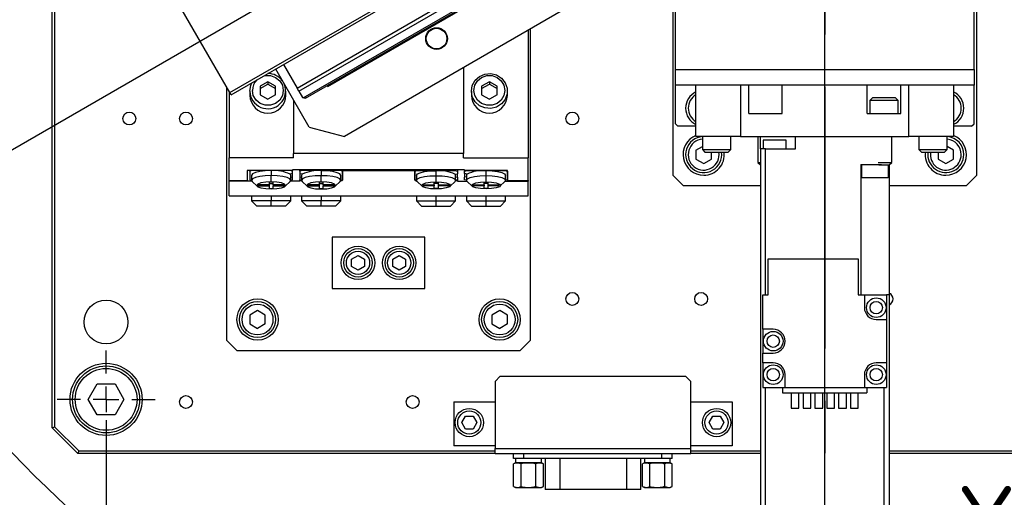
# Model space of a CAD drawing. Header units: millimetres. Extents: x 28 to 428, y 52 to 282.
# Tile 3 of 18: x 81 to 128, y 138 to 161. Entities that reach past the tile are written whole.
import ezdxf

# ---------------------------------------------------------------- set-up
doc = ezdxf.new("R2010")
doc.units = ezdxf.units.MM
doc.header["$PDSIZE"] = -1
doc.linetypes.add('CENTERX2', pattern=[20.32, 12.7, -2.54, 2.54, -2.54])
doc.layers.add('AM_5', color=3, linetype='Continuous', lineweight=25)
doc.layers.add('SLD-0', color=7, linetype='Continuous')
doc.styles.add('SLDTEXTSTYLE1', font='HGPGothicM.ttf', dxfattribs={"bigfont": 'bigfont'})
doc.styles.get("Standard").update_dxf_attribs({"font": 'HGPGothicM.ttf'})
doc.dimstyles.new('ISO-25$0', dxfattribs={"dimtxt": 2.5, "dimasz": 2.5, "dimexe": 1.25, "dimexo": 0.625, "dimtad": 1, "dimlfac": 4, "dimtxsty": 'STANDARD', "dimcen": 2.5, "dimadec": 0, "dimazin": 0, "dimtfac": 1, "dimtmove": 0, "dimatfit": 3, "dimfxl": 1, "dimarcsym": 0})
doc.dimstyles.new('ISO-25$2', dxfattribs={"dimtxt": 2.5, "dimasz": 2.5, "dimexe": 1.25, "dimexo": 0.625, "dimtad": 1, "dimtxsty": 'STANDARD', "dimcen": 2.5, "dimadec": 0, "dimazin": 0, "dimtfac": 1, "dimtmove": 0, "dimatfit": 3, "dimfxl": 1, "dimarcsym": 0})

# ---------------------------------------------------------------- blocks, each defined once
blk = doc.blocks.new('SW_CENTERMARKSYMBOL_15')
at = {"layer": 'SLD-0', "color": 0}
for p, q in [((0, 1.25), (0, 2.375)), ((0, 0), (0, 0.625)), ((-1.25, 0), (-2.375, 0)), ((0, 0), (-0.625, 0)), ((0, 0), (0, -0.625)), ((0, 0), (0.625, 0)), ((1.25, 0), (2.375, 0)), ((0, -1.25), (0, -2.375))]:
    blk.add_line(p, q, dxfattribs=at)
blk = doc.blocks.new('*D79')
at = {"layer": 'AM_5', "color": 0, "lineweight": -2, "transparency": 16777216}
blk.add_line((119.784, 219.528), (119.784, 232.795), dxfattribs=at)
for start, end in [(35.0042, 86.321), (333.679, 26.9702)]:
    blk.add_arc((119.784, 177.278), 54.517, start, end, dxfattribs=at)
at = {"layer": 'AM_5', "color": 0, "transparency": 16777216}
for points in [[(123.263, 231.1), (123.301, 232.266), (119.784, 231.795)], [(169.163, 152.83), (168.135, 153.38), (166.997, 150.019)]]:
    blk.add_solid(points, dxfattribs=at)
at = {"layer": 'Defpoints', "color": 0, "transparency": 16777216}
for p in [(119.784, 218.528), (173.473, 186.745), (119.784, 177.278), (172.74, 146.704), (119.784, 136.028)]:
    blk.add_point(p, dxfattribs=at)
at = {"layer": 'AM_5', "color": 0, "transparency": 16777216, "insert": (166.562, 205.277), "char_height": 3.5, "attachment_point": 5}
blk.add_mtext('120°', dxfattribs=at)
blk = doc.blocks.new('*D80')
at = {"layer": 'AM_5', "color": 0, "lineweight": -2, "transparency": 16777216}
for start, end in [(213.6873, 265.935), (278.2727, 326.3127)]:
    blk.add_arc((119.784, 177.278), 54.395, start, end, dxfattribs=at)
at = {"layer": 'AM_5', "color": 0, "transparency": 16777216}
for points in [[(74.028, 146.8), (75.019, 147.415), (72.677, 150.081)], [(164.549, 147.415), (165.54, 146.8), (166.891, 150.081)]]:
    blk.add_solid(points, dxfattribs=at)
at = {"layer": 'Defpoints', "color": 0, "transparency": 16777216}
for p in [(119.784, 177.278), (119.784, 177.278), (66.828, 146.704), (172.74, 146.704), (101.18, 126.164)]:
    blk.add_point(p, dxfattribs=at)
at = {"layer": 'AM_5', "color": 0, "transparency": 16777216, "insert": (121.769, 122.919), "char_height": 3.5, "attachment_point": 5}
blk.add_mtext('120°', dxfattribs=at)
blk = doc.blocks.new('*D92')
at = {"layer": 'AM_5', "color": 0, "lineweight": -2, "transparency": 16777216}
for p, q in [((84.909, 141.403), (84.909, 111.725)), ((154.659, 141.403), (154.659, 111.725)), ((88.211, 112.725), (151.357, 112.725))]:
    blk.add_line(p, q, dxfattribs=at)
at = {"layer": 'AM_5', "color": 0, "transparency": 16777216}
for points in [[(88.211, 113.276), (88.211, 112.175), (84.909, 112.725)], [(151.357, 113.276), (151.357, 112.175), (154.659, 112.725)]]:
    blk.add_solid(points, dxfattribs=at)
at = {"layer": 'Defpoints', "color": 0, "transparency": 16777216}
for p in [(84.909, 142.403), (154.659, 142.403), (154.659, 112.725)]:
    blk.add_point(p, dxfattribs=at)
at = {"layer": 'AM_5', "color": 0, "transparency": 16777216, "insert": (119.784, 116), "char_height": 3.5, "attachment_point": 5, "style": 'SLDTEXTSTYLE1'}
blk.add_mtext('{\\Fisocp|c178;{\\Famgdt|c0;o}279}', dxfattribs=at)

msp = doc.modelspace()

# ---------------------------------------------------------------- linework, layer by layer
at = {"color": 7, "linetype": 'Continuous'}
for p, q in [((82.28398, 141.02791), (82.28398, 213.52791)), ((82.40898, 213.47614), (82.40898, 141.07969)), ((112.40898, 168.90291), (112.40898, 153.27791)), ((127.15898, 153.27791), (127.15898, 168.90291)), ((112.53398, 158.40291), (112.53398, 168.65291)), ((127.03398, 158.40291), (127.03398, 168.65291)), ((90.91059, 157.28809), (108.2311, 167.28809)), ((90.97309, 157.17984), (108.2936, 167.17984)), ((94.17776, 157.50418), (106.41037, 164.56668)), ((94.26615, 157.35109), (106.49876, 164.41359)), ((94.47862, 157.03664), (106.66485, 164.07236)), ((94.57864, 157.00984), (106.63805, 163.97234)), ((95.66452, 157.57904), (105.60216, 163.31654)), ((90.91059, 157.28809), (88.03559, 162.26774)), ((107.296, 161.40772), (96.47068, 155.15772)), ((105.38334, 160.30345), (105.38334, 154.11932)), ((105.50834, 145.27791), (105.50834, 160.37562)), ((93.51704, 158.64859), (94.17776, 157.50418)), ((94.76315, 155.61526), (93.13815, 158.42984)), ((102.25834, 158.49923), (102.25834, 154.32479)), ((112.53398, 158.40291), (127.03398, 158.40291)), ((112.53398, 157.65291), (112.53398, 158.40291)), ((127.03398, 158.40291), (127.03398, 157.65291)), ((92.75834, 157.81364), (92.38334, 157.6036)), ((92.38334, 157.48233), (92.75834, 157.69237)), ((93.13334, 157.6036), (92.75834, 157.81364)), ((92.75834, 157.81364), (92.75834, 157.69237)), ((92.75834, 157.69237), (93.13334, 157.48233)), ((103.50834, 157.81364), (103.13334, 157.6036)), ((103.13334, 157.48233), (103.50834, 157.69237)), ((103.88334, 157.6036), (103.50834, 157.81364)), ((103.50834, 157.81364), (103.50834, 157.69237)), ((103.50834, 157.69237), (103.88334, 157.48233)), ((90.75834, 157.55179), (90.75834, 145.27791)), ((90.88334, 157.33528), (90.88334, 154.11932)), ((90.97309, 157.17984), (90.91059, 157.28809)), ((91.88334, 157.36324), (91.88334, 157.15102)), ((92.38334, 157.6036), (92.38334, 157.18351)), ((93.13334, 157.18351), (93.13334, 157.6036)), ((93.63334, 157.15102), (93.63334, 157.36324)), ((94.26615, 157.35109), (94.17776, 157.50418)), ((94.26615, 157.35109), (94.44204, 157.04644)), ((95.66452, 157.57904), (95.63952, 157.62234)), ((102.63334, 157.36324), (102.63334, 157.15102)), ((103.13334, 157.6036), (103.13334, 157.18351)), ((103.88334, 157.18351), (103.88334, 157.6036)), ((104.38334, 157.15102), (104.38334, 157.36324)), ((127.03398, 157.65291), (112.53398, 157.65291)), ((112.53398, 155.77791), (112.53398, 157.65291)), ((113.53398, 155.15291), (113.53398, 157.65291)), ((115.69904, 157.65291), (115.69904, 155.15291)), ((116.09648, 156.27791), (116.09648, 157.65291)), ((117.72148, 156.27791), (117.72148, 157.65291)), ((121.84648, 156.27791), (121.84648, 157.65291)), ((123.47148, 156.27791), (123.47148, 157.65291)), ((123.86892, 155.15291), (123.86892, 157.65291)), ((126.03398, 157.65291), (126.03398, 155.15291)), ((127.03398, 155.77791), (127.03398, 157.65291)), ((92.38334, 157.18351), (92.75834, 156.97347)), ((93.13334, 157.18351), (92.75834, 156.97347)), ((94.00834, 156.92262), (94.00834, 154.32479)), ((94.44204, 157.04644), (94.47862, 157.03664)), ((103.13334, 157.18351), (103.50834, 156.97347)), ((103.88334, 157.18351), (103.50834, 156.97347)), ((122.09648, 157.02791), (121.97148, 156.90291)), ((121.97148, 156.90291), (121.97148, 156.27791)), ((123.34648, 156.90291), (121.97148, 156.90291)), ((123.22148, 157.02791), (122.09648, 157.02791)), ((123.34648, 156.90291), (123.22148, 157.02791)), ((123.34648, 156.27791), (123.34648, 156.90291)), ((116.09648, 156.27791), (117.72148, 156.27791)), ((121.84648, 156.27791), (123.47148, 156.27791)), ((112.53398, 155.77791), (112.65898, 155.65291)), ((126.90898, 155.65291), (127.03398, 155.77791)), ((94.76315, 155.61526), (96.47068, 155.15772)), ((113.53398, 155.65291), (112.65898, 155.65291)), ((126.90898, 155.65291), (126.03398, 155.65291)), ((115.69904, 155.15291), (113.53398, 155.15291)), ((113.84648, 155.15291), (113.84648, 154.52791)), ((115.22148, 154.52791), (115.22148, 155.15291)), ((115.69904, 155.15291), (123.86892, 155.15291)), ((116.53398, 155.15291), (116.53398, 153.90291)), ((116.65898, 154.55291), (116.65898, 155.15291)), ((116.7908, 154.97791), (116.7908, 154.55291)), ((117.9158, 154.97791), (116.7908, 154.97791)), ((117.9158, 154.55291), (117.9158, 154.97791)), ((118.35898, 154.55291), (118.35898, 155.15291)), ((123.03398, 153.90291), (123.03398, 155.15291)), ((126.03398, 155.15291), (123.86892, 155.15291)), ((124.34648, 155.15291), (124.34648, 154.52791)), ((125.72148, 154.52791), (125.72148, 155.15291)), ((113.53398, 154.49442), (113.84648, 154.67484)), ((113.53398, 154.49442), (113.53398, 154.06141)), ((113.84648, 154.52791), (113.97148, 154.40291)), ((113.84648, 154.52791), (115.22148, 154.52791)), ((113.97148, 154.40291), (115.09648, 154.40291)), ((114.28398, 154.06141), (114.28398, 154.40291)), ((115.09648, 154.40291), (115.22148, 154.52791)), ((116.65898, 154.55291), (116.65898, 132.47791)), ((116.90898, 154.55291), (116.65898, 154.55291)), ((116.90898, 147.47791), (116.90898, 154.55291)), ((116.90898, 154.55291), (118.35898, 154.55291)), ((124.34648, 154.52791), (124.47148, 154.40291)), ((124.34648, 154.52791), (125.72148, 154.52791)), ((124.47148, 154.40291), (125.59648, 154.40291)), ((125.28398, 154.40291), (125.28398, 154.06141)), ((125.59648, 154.40291), (125.72148, 154.52791)), ((126.03398, 154.49442), (125.72148, 154.67484)), ((126.03398, 154.06141), (126.03398, 154.49442)), ((94.00834, 154.11932), (90.88334, 154.11932)), ((90.88334, 153.02791), (90.88334, 154.11932)), ((102.25834, 154.32479), (94.00834, 154.32479)), ((94.00834, 154.11932), (94.00834, 154.32479)), ((102.25834, 154.11932), (102.25834, 154.32479)), ((102.25834, 154.11932), (105.38334, 154.11932)), ((105.38334, 153.02791), (105.38334, 154.11932)), ((113.53398, 154.06141), (113.90898, 153.8449)), ((113.90898, 153.8449), (114.28398, 154.06141)), ((116.53398, 153.90291), (116.65898, 153.77791)), ((116.53398, 153.90291), (116.65898, 153.90291)), ((122.37947, 153.90291), (123.03398, 153.90291)), ((122.90898, 153.77791), (123.03398, 153.90291)), ((125.28398, 154.06141), (125.65898, 153.8449)), ((125.65898, 153.8449), (126.03398, 154.06141)), ((91.75834, 153.50086), (91.75834, 153.02791)), ((93.95834, 153.51298), (91.80834, 153.51298)), ((92.00834, 153.51298), (91.88334, 153.48267)), ((91.88334, 153.48267), (91.88334, 153.51298)), ((91.88334, 153.48267), (91.88334, 153.05823)), ((93.83334, 153.51298), (92.00834, 153.51298)), ((92.92084, 153.50086), (92.92084, 153.25832)), ((93.95834, 153.48267), (93.83334, 153.51298)), ((102.30834, 153.5433), (93.95834, 153.5433)), ((93.95834, 153.5433), (93.95834, 153.51298)), ((93.95834, 153.48267), (93.95834, 153.51298)), ((93.95834, 153.35663), (93.95834, 153.48267)), ((94.30834, 153.4791), (94.30834, 153.5433)), ((94.43334, 153.50942), (94.30834, 153.4791)), ((94.30834, 153.4791), (94.30834, 153.35307)), ((94.43334, 153.50942), (94.43334, 153.5433)), ((96.25834, 153.50942), (94.43334, 153.50942)), ((95.34584, 153.49729), (95.34584, 153.25476)), ((96.25834, 153.50942), (96.25834, 153.5433)), ((96.38334, 153.4791), (96.25834, 153.50942)), ((96.38334, 153.5433), (96.38334, 153.50942)), ((96.38334, 153.50942), (96.38334, 153.03648)), ((96.38334, 153.50942), (99.88334, 153.50942)), ((96.38334, 153.05467), (96.38334, 153.4791)), ((99.88334, 153.50942), (99.88334, 153.5433)), ((99.88334, 153.4791), (100.00834, 153.50942)), ((99.88334, 153.50942), (99.88334, 153.03648)), ((99.88334, 153.05467), (99.88334, 153.4791)), ((100.00834, 153.5433), (100.00834, 153.50942)), ((100.00834, 153.50942), (101.83334, 153.50942)), ((100.92084, 153.25476), (100.92084, 153.49729)), ((101.83334, 153.5433), (101.83334, 153.50942)), ((101.83334, 153.50942), (101.95834, 153.4791)), ((101.95834, 153.5433), (101.95834, 153.4791)), ((101.95834, 153.4791), (101.95834, 153.35307)), ((102.30834, 153.51298), (102.30834, 153.5433)), ((102.30834, 153.48267), (102.43334, 153.51298)), ((102.30834, 153.51298), (102.30834, 153.48267)), ((104.33334, 153.51298), (102.30834, 153.51298)), ((102.30834, 153.35663), (102.30834, 153.48267)), ((102.43334, 153.51298), (104.25834, 153.51298)), ((103.34584, 153.25832), (103.34584, 153.50086)), ((104.25834, 153.51298), (104.38334, 153.48267)), ((104.38334, 153.02791), (104.38334, 153.50086)), ((104.38334, 153.48267), (104.38334, 153.05823)), ((121.53398, 153.80291), (121.53398, 147.47791)), ((121.53398, 153.80291), (122.54441, 153.80291)), ((121.58489, 153.15291), (121.58489, 153.80291)), ((122.38398, 153.80291), (122.40898, 153.77791)), ((122.40898, 153.77791), (122.90898, 153.77791)), ((122.85806, 153.77791), (122.85806, 153.15291)), ((122.90898, 153.77791), (122.90898, 147.47791)), ((90.88334, 153.02791), (91.75834, 153.02791)), ((90.88334, 152.99403), (90.88334, 153.02791)), ((90.88334, 152.27791), (90.88334, 152.99403)), ((91.98117, 152.99403), (90.88334, 152.99403)), ((91.88334, 153.05823), (91.97084, 153.03701)), ((91.97084, 153.27045), (91.97084, 153.02791)), ((92.00101, 152.97031), (92.24307, 152.74293)), ((93.01584, 152.93818), (92.82584, 152.93818)), ((92.82584, 152.93818), (92.82584, 152.80842)), ((92.92084, 152.95515), (92.92084, 153.25832)), ((93.01584, 152.80842), (93.01584, 152.93818)), ((93.59862, 152.74293), (93.84068, 152.97031)), ((93.95834, 153.35663), (93.84064, 153.32808)), ((94.30834, 152.99403), (93.86052, 152.99403)), ((93.87084, 153.02791), (93.87084, 153.27045)), ((93.87084, 153.20549), (93.95834, 153.18427)), ((93.87084, 153.03701), (93.95834, 153.05823)), ((93.95834, 153.18427), (93.95834, 153.35663)), ((93.95834, 153.05823), (93.95834, 153.18427)), ((94.42604, 153.32452), (94.30834, 153.35307)), ((94.30834, 153.35307), (94.30834, 153.18071)), ((94.30834, 153.18071), (94.39584, 153.20193)), ((94.30834, 153.18071), (94.30834, 153.05467)), ((94.30834, 153.05467), (94.39584, 153.03345)), ((94.30834, 153.02435), (94.30834, 153.05467)), ((94.30834, 153.02435), (94.30834, 152.99403)), ((94.30834, 153.02435), (94.39584, 153.02435)), ((94.39584, 153.26689), (94.39584, 153.02435)), ((94.42601, 152.96675), (94.66807, 152.73937)), ((95.44084, 152.93461), (95.25084, 152.93461)), ((95.25084, 152.93461), (95.25084, 152.80486)), ((95.34584, 152.95159), (95.34584, 153.25476)), ((95.44084, 152.80486), (95.44084, 152.93461)), ((96.02362, 152.73937), (96.26568, 152.96675)), ((96.29584, 153.02435), (96.29584, 153.26689)), ((96.29584, 153.03345), (96.38334, 153.05467)), ((96.29584, 153.02435), (96.33334, 153.02435)), ((96.33334, 153.02435), (96.33334, 153.04254)), ((99.97084, 153.03345), (99.88334, 153.05467)), ((99.93334, 153.04254), (99.93334, 153.02435)), ((99.93334, 153.02435), (99.97084, 153.02435)), ((99.97084, 153.26689), (99.97084, 153.02435)), ((100.00101, 152.96675), (100.24307, 152.73937)), ((100.82584, 152.93461), (101.01584, 152.93461)), ((100.82584, 152.80486), (100.82584, 152.93461)), ((100.92084, 152.95159), (100.92084, 153.25476)), ((101.01584, 152.93461), (101.01584, 152.80486)), ((101.59862, 152.73937), (101.84068, 152.96675)), ((101.84064, 153.32452), (101.95834, 153.35307)), ((101.87084, 153.02435), (101.87084, 153.26689)), ((101.87084, 153.20193), (101.95834, 153.18071)), ((101.95834, 153.05467), (101.87084, 153.03345)), ((101.87084, 153.02435), (101.95834, 153.02435)), ((101.95834, 153.18071), (101.95834, 153.35307)), ((101.95834, 153.18071), (101.95834, 153.05467)), ((101.95834, 153.05467), (101.95834, 153.02435)), ((101.95834, 152.99403), (101.95834, 153.02435)), ((101.95834, 152.99403), (102.40617, 152.99403)), ((102.42604, 153.32808), (102.30834, 153.35663)), ((102.30834, 153.35663), (102.30834, 153.18427)), ((102.39584, 153.20549), (102.30834, 153.18427)), ((102.30834, 153.05823), (102.30834, 153.18427)), ((102.39584, 153.03701), (102.30834, 153.05823)), ((102.39584, 153.27045), (102.39584, 153.02791)), ((102.42601, 152.97031), (102.66807, 152.74293)), ((103.25084, 152.93818), (103.44084, 152.93818)), ((103.25084, 152.80842), (103.25084, 152.93818)), ((103.34584, 152.95515), (103.34584, 153.25832)), ((103.44084, 152.93818), (103.44084, 152.80842)), ((104.02362, 152.74293), (104.26568, 152.97031)), ((104.28552, 152.99403), (105.38334, 152.99403)), ((104.29584, 153.02791), (104.29584, 153.27045)), ((104.38334, 153.05823), (104.29584, 153.03701)), ((104.38334, 153.02791), (105.38334, 153.02791)), ((105.38334, 153.02791), (105.38334, 152.99403)), ((105.38334, 152.27791), (105.38334, 152.99403)), ((112.40898, 153.27791), (112.90898, 152.77791)), ((122.85806, 153.15291), (121.58489, 153.15291)), ((126.65898, 152.77791), (127.15898, 153.27791)), ((92.82584, 152.80842), (92.29084, 152.80842)), ((92.29084, 152.76234), (92.29084, 152.80842)), ((92.29084, 152.76234), (92.82584, 152.76234)), ((92.82584, 152.87512), (93.01584, 152.87512)), ((92.82584, 152.80842), (92.82584, 152.76234)), ((92.82584, 152.76234), (92.82584, 152.63258)), ((92.82584, 152.63258), (93.01584, 152.63258)), ((93.55084, 152.80842), (93.01584, 152.80842)), ((93.01584, 152.80842), (93.01584, 152.76234)), ((93.01584, 152.63258), (93.01584, 152.76234)), ((93.01584, 152.76234), (93.55084, 152.76234)), ((93.55084, 152.76234), (93.55084, 152.80842)), ((95.25084, 152.80486), (94.71584, 152.80486)), ((94.71584, 152.80486), (94.71584, 152.75877)), ((94.71584, 152.75877), (95.25084, 152.75877)), ((95.25084, 152.87155), (95.44084, 152.87155)), ((95.25084, 152.80486), (95.25084, 152.75877)), ((95.25084, 152.75877), (95.25084, 152.62902)), ((95.25084, 152.62902), (95.44084, 152.62902)), ((95.97584, 152.80486), (95.44084, 152.80486)), ((95.44084, 152.80486), (95.44084, 152.75877)), ((95.44084, 152.62902), (95.44084, 152.75877)), ((95.44084, 152.75877), (95.97584, 152.75877)), ((95.97584, 152.80486), (95.97584, 152.75877)), ((100.29084, 152.80486), (100.82584, 152.80486)), ((100.29084, 152.80486), (100.29084, 152.75877)), ((100.82584, 152.75877), (100.29084, 152.75877)), ((101.01584, 152.87155), (100.82584, 152.87155)), ((100.82584, 152.80486), (100.82584, 152.75877)), ((100.82584, 152.62902), (100.82584, 152.75877)), ((101.01584, 152.62902), (100.82584, 152.62902)), ((101.01584, 152.80486), (101.55084, 152.80486)), ((101.01584, 152.80486), (101.01584, 152.75877)), ((101.01584, 152.75877), (101.01584, 152.62902)), ((101.55084, 152.75877), (101.01584, 152.75877)), ((101.55084, 152.80486), (101.55084, 152.75877)), ((102.71584, 152.80842), (103.25084, 152.80842)), ((102.71584, 152.76234), (102.71584, 152.80842)), ((103.25084, 152.76234), (102.71584, 152.76234)), ((103.44084, 152.87512), (103.25084, 152.87512)), ((103.25084, 152.80842), (103.25084, 152.76234)), ((103.25084, 152.63258), (103.25084, 152.76234)), ((103.44084, 152.63258), (103.25084, 152.63258)), ((103.44084, 152.80842), (103.97584, 152.80842)), ((103.44084, 152.80842), (103.44084, 152.76234)), ((103.44084, 152.76234), (103.44084, 152.63258)), ((103.97584, 152.76234), (103.44084, 152.76234)), ((103.97584, 152.76234), (103.97584, 152.80842)), ((112.90898, 152.77791), (116.65898, 152.77791)), ((122.90898, 152.77791), (126.65898, 152.77791)), ((90.88334, 152.27791), (105.38334, 152.27791)), ((91.97084, 152.27791), (91.97084, 152.02791)), ((91.97084, 152.02791), (92.22084, 151.77791)), ((92.92084, 152.02791), (91.97084, 152.02791)), ((92.92084, 152.27791), (92.92084, 152.02791)), ((93.87084, 152.02791), (92.92084, 152.02791)), ((92.92084, 151.77791), (92.92084, 152.02791)), ((93.62084, 151.77791), (93.87084, 152.02791)), ((93.87084, 152.02791), (93.87084, 152.27791)), ((94.39584, 152.27791), (94.39584, 152.02791)), ((94.39584, 152.02791), (94.64584, 151.77791)), ((95.34584, 152.02791), (94.39584, 152.02791)), ((95.34584, 152.27791), (95.34584, 152.02791)), ((95.34584, 151.77791), (95.34584, 152.02791)), ((96.29584, 152.02791), (95.34584, 152.02791)), ((96.04584, 151.77791), (96.29584, 152.02791)), ((96.29584, 152.02791), (96.29584, 152.27791)), ((99.97084, 152.27791), (99.97084, 152.02791)), ((99.97084, 152.02791), (100.22084, 151.77791)), ((99.97084, 152.02791), (100.92084, 152.02791)), ((100.92084, 152.02791), (100.92084, 152.27791)), ((100.92084, 152.02791), (101.87084, 152.02791)), ((100.92084, 151.77791), (100.92084, 152.02791)), ((101.62084, 151.77791), (101.87084, 152.02791)), ((101.87084, 152.02791), (101.87084, 152.27791)), ((102.39584, 152.27791), (102.39584, 152.02791)), ((102.39584, 152.02791), (102.64584, 151.77791)), ((102.39584, 152.02791), (103.34584, 152.02791)), ((103.34584, 152.02791), (103.34584, 152.27791)), ((103.34584, 152.02791), (104.29584, 152.02791)), ((103.34584, 151.77791), (103.34584, 152.02791)), ((104.04584, 151.77791), (104.29584, 152.02791)), ((104.29584, 152.02791), (104.29584, 152.27791)), ((92.92084, 151.77791), (92.22084, 151.77791)), ((93.62084, 151.77791), (92.92084, 151.77791)), ((95.34584, 151.77791), (94.64584, 151.77791)), ((96.04584, 151.77791), (95.34584, 151.77791)), ((100.22084, 151.77791), (100.92084, 151.77791)), ((100.92084, 151.77791), (101.62084, 151.77791)), ((102.64584, 151.77791), (103.34584, 151.77791)), ((103.34584, 151.77791), (104.04584, 151.77791)), ((95.88334, 150.27791), (95.88334, 147.77791)), ((100.38334, 150.27791), (95.88334, 150.27791)), ((100.38334, 147.77791), (100.38334, 150.27791)), ((96.82084, 149.20834), (97.13334, 149.38876)), ((96.82084, 148.84749), (96.82084, 149.20834)), ((97.13334, 149.38876), (97.44584, 149.20834)), ((97.44584, 149.20834), (97.44584, 148.84749)), ((98.82084, 149.20834), (99.13334, 149.38876)), ((98.82084, 148.84749), (98.82084, 149.20834)), ((99.13334, 149.38876), (99.44584, 149.20834)), ((99.44584, 149.20834), (99.44584, 148.84749)), ((117.03398, 147.47791), (117.03398, 149.22791)), ((117.03398, 149.22791), (121.40898, 149.22791)), ((121.40898, 149.22791), (121.40898, 147.47791)), ((97.13334, 148.66707), (96.82084, 148.84749)), ((97.44584, 148.84749), (97.13334, 148.66707)), ((99.13334, 148.66707), (98.82084, 148.84749)), ((99.44584, 148.84749), (99.13334, 148.66707)), ((95.88334, 147.77791), (100.38334, 147.77791)), ((116.78398, 147.47791), (117.03398, 147.47791)), ((116.78398, 145.80291), (116.78398, 147.47791)), ((121.40898, 147.47791), (121.70898, 147.47791)), ((121.70898, 147.47791), (121.70898, 146.85291)), ((121.70898, 147.47791), (122.78398, 147.47791)), ((122.78398, 147.47791), (122.78398, 146.27791)), ((122.90898, 147.47791), (122.78398, 147.47791)), ((122.90898, 147.47791), (122.90898, 136.60802)), ((92.25834, 146.71093), (91.88334, 146.49442)), ((92.63334, 146.49442), (92.25834, 146.71093)), ((104.00834, 146.71093), (103.63334, 146.49442)), ((104.38334, 146.49442), (104.00834, 146.71093)), ((91.88334, 146.49442), (91.88334, 146.06141)), ((92.63334, 146.06141), (92.63334, 146.49442)), ((103.63334, 146.49442), (103.63334, 146.06141)), ((104.38334, 146.06141), (104.38334, 146.49442)), ((122.28398, 146.27791), (122.78398, 146.27791)), ((122.78398, 146.27791), (122.78398, 144.17791)), ((91.88334, 146.06141), (92.25834, 145.8449)), ((92.63334, 146.06141), (92.25834, 145.8449)), ((103.63334, 146.06141), (104.00834, 145.8449)), ((104.38334, 146.06141), (104.00834, 145.8449)), ((117.28398, 145.80291), (116.78398, 145.80291)), ((116.78398, 145.80291), (116.78398, 144.65291)), ((90.75834, 145.27791), (91.25834, 144.77791)), ((105.00834, 144.77791), (105.50834, 145.27791)), ((91.25834, 144.77791), (105.00834, 144.77791)), ((116.78398, 144.65291), (117.28398, 144.65291)), ((116.78398, 144.17791), (116.78398, 144.65291)), ((117.28398, 144.17791), (116.78398, 144.17791)), ((116.78398, 144.17791), (116.78398, 142.97791)), ((122.78398, 144.17791), (122.28398, 144.17791)), ((122.78398, 144.17791), (122.78398, 142.97791)), ((104.03398, 143.52791), (103.78398, 143.27791)), ((104.03398, 143.52791), (113.03398, 143.52791)), ((113.28398, 143.27791), (113.03398, 143.52791)), ((117.85898, 142.97791), (117.85898, 143.60291)), ((121.70898, 143.60291), (121.70898, 142.97791)), ((84.04295, 142.40291), (84.47597, 143.15291)), ((84.47597, 143.15291), (85.34199, 143.15291)), ((85.34199, 143.15291), (85.775, 142.40291)), ((103.78398, 143.27791), (103.78398, 140.02791)), ((113.28398, 140.02791), (113.28398, 143.27791)), ((116.78398, 142.97791), (117.85898, 142.97791)), ((116.90898, 132.47791), (116.90898, 142.97791)), ((117.73398, 142.97791), (117.73398, 142.72791)), ((117.85898, 142.97791), (121.70898, 142.97791)), ((121.70898, 142.97791), (122.78398, 142.97791)), ((121.83398, 142.97791), (121.83398, 142.72791)), ((122.65898, 142.97791), (122.65898, 136.35291)), ((84.47597, 141.65291), (84.04295, 142.40291)), ((85.775, 142.40291), (85.34199, 141.65291)), ((117.73398, 142.72791), (121.83398, 142.72791)), ((118.15898, 142.72791), (118.15898, 141.97791)), ((118.53398, 141.97791), (118.53398, 142.72791)), ((118.73398, 142.72791), (118.73398, 141.97791)), ((119.10898, 141.97791), (119.10898, 142.72791)), ((119.30898, 142.72791), (119.30898, 141.97791)), ((119.68398, 141.97791), (119.68398, 142.72791)), ((119.88398, 142.72791), (119.88398, 141.97791)), ((120.25898, 141.97791), (120.25898, 142.72791)), ((120.45898, 142.72791), (120.45898, 141.97791)), ((120.83398, 141.97791), (120.83398, 142.72791)), ((121.03398, 142.72791), (121.03398, 141.97791)), ((121.40898, 141.97791), (121.40898, 142.72791)), ((101.78398, 142.27791), (101.78398, 140.15291)), ((101.78398, 142.27791), (103.78398, 142.27791)), ((113.28398, 142.27791), (115.28398, 142.27791)), ((115.28398, 142.27791), (115.28398, 140.15291)), ((118.15898, 141.97791), (118.53398, 141.97791)), ((118.73398, 141.97791), (119.10898, 141.97791)), ((119.30898, 141.97791), (119.68398, 141.97791)), ((119.88398, 141.97791), (120.25898, 141.97791)), ((120.45898, 141.97791), (120.83398, 141.97791)), ((121.03398, 141.97791), (121.40898, 141.97791)), ((85.34199, 141.65291), (84.47597, 141.65291)), ((102.17313, 141.27791), (102.35356, 141.59041)), ((102.35356, 141.59041), (102.7144, 141.59041)), ((102.7144, 141.59041), (102.89482, 141.27791)), ((114.17313, 141.27791), (114.35356, 141.59041)), ((114.35356, 141.59041), (114.7144, 141.59041)), ((114.7144, 141.59041), (114.89482, 141.27791)), ((82.28398, 141.02791), (82.40898, 141.07969)), ((83.53398, 139.77791), (82.28398, 141.02791)), ((82.40898, 141.07969), (83.58576, 139.90291)), ((102.35356, 140.96541), (102.17313, 141.27791)), ((102.7144, 140.96541), (102.35356, 140.96541)), ((102.89482, 141.27791), (102.7144, 140.96541)), ((114.35356, 140.96541), (114.17313, 141.27791)), ((114.7144, 140.96541), (114.35356, 140.96541)), ((114.89482, 141.27791), (114.7144, 140.96541)), ((103.78398, 140.15291), (101.78398, 140.15291)), ((103.78398, 140.02791), (113.28398, 140.02791)), ((103.78398, 139.77791), (103.78398, 140.02791)), ((115.28398, 140.15291), (113.28398, 140.15291)), ((113.28398, 139.77791), (113.28398, 140.02791)), ((83.58576, 139.90291), (83.53398, 139.77791)), ((103.78398, 139.77791), (83.53398, 139.77791)), ((83.58576, 139.90291), (103.78398, 139.90291)), ((103.78398, 139.77791), (113.28398, 139.77791)), ((104.68398, 139.52791), (104.68398, 139.77791)), ((105.18398, 139.52791), (104.68398, 139.52791)), ((104.78398, 139.52791), (104.78398, 139.32791)), ((105.18398, 139.52791), (105.18398, 139.77791)), ((111.88398, 139.52791), (105.18398, 139.52791)), ((106.03398, 139.32791), (106.03398, 139.52791)), ((106.21398, 139.52791), (106.21398, 138.02791)), ((106.92148, 139.52791), (106.92148, 138.02791)), ((110.15648, 139.52791), (110.15648, 138.02791)), ((110.86398, 138.02791), (110.86398, 139.52791)), ((111.03398, 139.52791), (111.03398, 139.32791)), ((111.88398, 139.52791), (111.88398, 139.77791)), ((112.38398, 139.52791), (111.88398, 139.52791)), ((112.28398, 139.32791), (112.28398, 139.52791)), ((112.38398, 139.52791), (112.38398, 139.77791)), ((113.28398, 139.90291), (116.65898, 139.90291)), ((116.65898, 139.77791), (113.28398, 139.77791)), ((122.90898, 139.90291), (155.9822, 139.90291)), ((156.03398, 139.77791), (122.90898, 139.77791)), ((104.78398, 139.32791), (104.68729, 139.27209)), ((104.68729, 138.18374), (104.68729, 139.27209)), ((104.78398, 139.32791), (104.86771, 139.32791)), ((106.03398, 139.32791), (104.85703, 139.32791)), ((105.04813, 139.27209), (104.86771, 139.32791)), ((104.86771, 139.32791), (105.40898, 139.32791)), ((105.04813, 138.18374), (105.04813, 139.27209)), ((105.40898, 139.32791), (105.95024, 139.32791)), ((105.76982, 138.18374), (105.76982, 139.27209)), ((106.13067, 139.27209), (105.95024, 139.32791)), ((105.95024, 139.32791), (106.03398, 139.32791)), ((106.13067, 139.27209), (106.03398, 139.32791)), ((106.13067, 138.18374), (106.13067, 139.27209)), ((111.03398, 139.32791), (110.93729, 139.27209)), ((110.93729, 138.18374), (110.93729, 139.27209)), ((111.03398, 139.32791), (111.11771, 139.32791)), ((112.28398, 139.32791), (111.0579, 139.32791)), ((111.29813, 139.27209), (111.11771, 139.32791)), ((111.11771, 139.32791), (111.65898, 139.32791)), ((111.29813, 138.18374), (111.29813, 139.27209)), ((111.65898, 139.32791), (112.20024, 139.32791)), ((112.01982, 138.18374), (112.01982, 139.27209)), ((112.38067, 139.27209), (112.20024, 139.32791)), ((112.20024, 139.32791), (112.28398, 139.32791)), ((112.38067, 139.27209), (112.28398, 139.32791)), ((112.38067, 138.18374), (112.38067, 139.27209)), ((104.68729, 138.18374), (104.78398, 138.12791)), ((104.68729, 138.18374), (104.86771, 138.12791)), ((104.78398, 138.12791), (104.86771, 138.12791)), ((104.86771, 138.12791), (105.40898, 138.12791)), ((105.40898, 138.12791), (105.95024, 138.12791)), ((105.76982, 138.18374), (105.95024, 138.12791)), ((105.95024, 138.12791), (106.03398, 138.12791)), ((106.03398, 138.12791), (106.13067, 138.18374)), ((110.93729, 138.18374), (111.03398, 138.12791)), ((110.93729, 138.18374), (111.11771, 138.12791)), ((111.03398, 138.12791), (111.11771, 138.12791)), ((111.11771, 138.12791), (111.65898, 138.12791)), ((111.65898, 138.12791), (112.20024, 138.12791)), ((112.01982, 138.18374), (112.20024, 138.12791)), ((112.20024, 138.12791), (112.28398, 138.12791)), ((112.28398, 138.12791), (112.38067, 138.18374)), ((106.92148, 138.02791), (106.21398, 138.02791)), ((110.15648, 138.02791), (106.92148, 138.02791)), ((110.86398, 138.02791), (110.15648, 138.02791))]:
    msp.add_line(p, q, dxfattribs=at)
at = {"color": 7, "linetype": 'Continuous', "flags": 128}
for points in [[(102.63334, 157.36324), (102.68075, 157.63887), (102.81785, 157.88463), (103.02976, 158.07389), (103.29354, 158.18614), (103.5806, 158.20921), (103.85983, 158.14061), (104.10097, 157.98777), (104.27788, 157.76726), (104.37141, 157.50296), (104.37141, 157.22352), (104.27788, 156.95922), (104.10097, 156.7387), (103.85983, 156.58586), (103.5806, 156.51726), (103.29354, 156.54034), (103.02976, 156.65259), (102.81785, 156.84185), (102.68075, 157.08761), (102.63334, 157.36324)], [(91.88334, 157.36324), (91.93075, 157.63887), (91.98799, 157.76579)], [(92.55746, 158.09458), (92.62811, 158.11011), (92.88858, 158.11011), (93.13334, 158.02368), (93.33288, 157.86125), (93.46311, 157.64241), (93.50834, 157.39355), (93.46311, 157.1447), (93.33288, 156.92586), (93.13334, 156.76343), (92.88858, 156.677), (92.62811, 156.677), (92.38334, 156.76343), (92.18381, 156.92586), (92.05357, 157.1447), (92.00834, 157.39355), (92.00834, 157.39355)], [(102.75834, 157.39355), (102.80357, 157.64241), (102.93381, 157.86125), (103.13334, 158.02368), (103.37811, 158.11011), (103.63858, 158.11011), (103.88334, 158.02368), (104.08288, 157.86125), (104.21311, 157.64241), (104.25834, 157.39355), (104.21311, 157.1447), (104.08288, 156.92586), (103.88334, 156.76343), (103.63858, 156.677), (103.37811, 156.677), (103.13334, 156.76343), (102.93381, 156.92586), (102.80357, 157.1447), (102.75834, 157.39355)], [(92.92084, 153.50086), (92.62728, 153.48958), (92.36245, 153.45685), (92.15228, 153.40588), (92.01734, 153.34165), (91.97084, 153.27045)], [(96.29584, 153.26689), (96.24935, 153.33809), (96.11441, 153.40232), (95.90424, 153.45329), (95.63941, 153.48602), (95.34584, 153.49729)], [(99.97084, 153.26689), (100.01734, 153.33809), (100.15228, 153.40232), (100.36245, 153.45329), (100.62728, 153.48602), (100.92084, 153.49729)], [(103.34584, 153.50086), (103.63941, 153.48958), (103.90424, 153.45685), (104.11441, 153.40588), (104.24935, 153.34165), (104.29584, 153.27045)], [(92.92084, 153.25832), (92.62728, 153.24705), (92.36245, 153.21432), (92.15228, 153.16334), (92.01734, 153.09911), (91.97084, 153.02791), (92.00101, 152.97031)], [(92.92084, 152.95515), (92.65297, 152.94223), (92.42587, 152.90543), (92.27413, 152.85035), (92.22084, 152.78538), (92.27413, 152.72041), (92.42587, 152.66533), (92.65297, 152.62853), (92.92084, 152.6156)], [(93.84068, 152.97031), (93.87084, 153.02791), (93.82435, 153.09911), (93.68941, 153.16334), (93.47924, 153.21432), (93.21441, 153.24705), (92.92084, 153.25832)], [(92.92084, 152.6156), (93.18872, 152.62853), (93.41582, 152.66533), (93.56756, 152.72041), (93.62084, 152.78538), (93.56756, 152.85035), (93.41582, 152.90543), (93.18872, 152.94223), (92.92084, 152.95515)], [(95.34584, 153.25476), (95.05228, 153.24348), (94.78745, 153.21076), (94.57728, 153.15978), (94.44234, 153.09555), (94.39584, 153.02435), (94.42601, 152.96675)], [(95.34584, 152.95159), (95.07797, 152.93867), (94.85087, 152.90186), (94.69913, 152.84678), (94.64584, 152.78181), (94.69913, 152.71684), (94.85087, 152.66177), (95.07797, 152.62496), (95.34584, 152.61204)], [(96.26568, 152.96675), (96.29584, 153.02435), (96.24935, 153.09555), (96.11441, 153.15978), (95.90424, 153.21076), (95.63941, 153.24348), (95.34584, 153.25476)], [(95.34584, 152.61204), (95.61372, 152.62496), (95.84082, 152.66177), (95.99256, 152.71684), (96.04584, 152.78181), (95.99256, 152.84678), (95.84082, 152.90186), (95.61372, 152.93867), (95.34584, 152.95159)], [(100.00101, 152.96675), (99.97084, 153.02435), (100.01734, 153.09555), (100.15228, 153.15978), (100.36245, 153.21076), (100.62728, 153.24348), (100.92084, 153.25476)], [(100.92084, 152.61204), (100.65297, 152.62496), (100.42587, 152.66177), (100.27413, 152.71684), (100.22084, 152.78181), (100.27413, 152.84678), (100.42587, 152.90186), (100.65297, 152.93867), (100.92084, 152.95159)], [(100.92084, 153.25476), (101.21441, 153.24348), (101.47924, 153.21076), (101.68941, 153.15978), (101.82435, 153.09555), (101.87084, 153.02435), (101.84068, 152.96675)], [(100.92084, 152.95159), (101.18872, 152.93867), (101.41582, 152.90186), (101.56756, 152.84678), (101.62084, 152.78181), (101.56756, 152.71684), (101.41582, 152.66177), (101.18872, 152.62496), (100.92084, 152.61204)], [(102.42601, 152.97031), (102.39584, 153.02791), (102.44234, 153.09911), (102.57728, 153.16334), (102.78745, 153.21432), (103.05228, 153.24705), (103.34584, 153.25832)], [(103.34584, 152.6156), (103.07797, 152.62853), (102.85087, 152.66533), (102.69913, 152.72041), (102.64584, 152.78538), (102.69913, 152.85035), (102.85087, 152.90543), (103.07797, 152.94223), (103.34584, 152.95515)], [(103.34584, 153.25832), (103.63941, 153.24705), (103.90424, 153.21432), (104.11441, 153.16334), (104.24935, 153.09911), (104.29584, 153.02791), (104.26568, 152.97031)], [(103.34584, 152.95515), (103.61372, 152.94223), (103.84082, 152.90543), (103.99256, 152.85035), (104.04584, 152.78538), (103.99256, 152.72041), (103.84082, 152.66533), (103.61372, 152.62853), (103.34584, 152.6156)]]:
    msp.add_lwpolyline(points, dxfattribs=at)
at = {"color": 7, "linetype": 'Continuous'}
for centre, radius in [((100.94584, 159.90652), 0.525), ((100.94584, 159.90652), 0.5), ((86.03398, 156.02791), 0.3125), ((88.78398, 156.02791), 0.3125), ((107.53398, 156.02791), 0.3125), ((97.13334, 149.02791), 0.8125), ((97.13334, 149.02791), 0.6875), ((97.13334, 149.02791), 0.5625), ((99.13334, 149.02791), 0.8125), ((99.13334, 149.02791), 0.6875), ((99.13334, 149.02791), 0.5625), ((84.90898, 146.15291), 1.0625), ((92.25834, 146.27791), 1), ((104.00834, 146.27791), 1), ((107.53398, 147.27791), 0.3125), ((113.78398, 147.27791), 0.3125), ((122.28398, 146.85291), 0.475), ((92.25834, 146.27791), 0.875), ((92.25834, 146.27791), 0.75), ((104.00834, 146.27791), 0.875), ((104.00834, 146.27791), 0.75), ((122.28398, 146.85291), 0.3), ((117.28398, 145.22791), 0.475), ((117.28398, 145.22791), 0.3), ((84.90898, 142.40291), 1.75), ((84.90898, 142.40291), 1.625), ((84.90898, 142.40291), 1.5), ((117.28398, 143.60291), 0.475), ((117.28398, 143.60291), 0.3), ((122.28398, 143.60291), 0.475), ((122.28398, 143.60291), 0.3), ((88.78398, 142.27791), 0.3125), ((99.78398, 142.27791), 0.3125), ((102.53398, 141.27791), 0.6875), ((114.53398, 141.27791), 0.6875), ((102.53398, 141.27791), 0.5625), ((114.53398, 141.27791), 0.5625)]:
    msp.add_circle(centre, radius, dxfattribs=at)
for centre, radius, start, end in [((92.76164, 157.32771), 0.8844, 37.346437, 90.039018), ((92.75403, 157.37567), 0.87078, 180.817756, 20.869786), ((92.72699, 157.39082), 0.71865, 134.977489, 179.78195), ((113.90898, 156.52791), 0.875, 115.376934, 244.623066), ((125.65898, 156.52791), 0.875, 0, 64.623066), ((92.75834, 157.16897), 0.87518, 181.175125, 358.824875), ((103.50834, 157.16897), 0.87518, 181.175125, 358.824875), ((113.90898, 156.52791), 0.75, 120, 240), ((125.65898, 156.52791), 0.75, 0, 60), ((125.65898, 156.52791), 0.75, 300, 0), ((125.65898, 156.52791), 0.875, 295.376934, 0), ((113.90898, 154.27791), 1, 112.024313, 270), ((113.90898, 154.27791), 0.875, 94.096044, 8.213211), ((113.90898, 154.27791), 0.75, 94.780192, 9.594068), ((125.65898, 154.27791), 1, 270, 67.975687), ((125.65898, 154.27791), 0.875, 0, 85.903956), ((125.65898, 154.27791), 0.75, 0, 85.219808), ((113.90898, 154.27791), 1, 270, 7.180756), ((125.65898, 154.27791), 1, 172.819244, 270), ((125.65898, 154.27791), 0.875, 171.786789, 0), ((125.65898, 154.27791), 0.75, 170.405932, 0), ((91.79658, 153.45235), 0.06176, 79.019426, 128.246612), ((93.07125, 151.76682), 1.74055, 63.765774, 94.957301), ((95.19544, 151.76326), 1.74055, 85.042699, 116.234226), ((101.07125, 151.76326), 1.74055, 63.765774, 94.957301), ((103.19544, 151.76682), 1.74055, 85.042699, 116.234226), ((104.34511, 153.45235), 0.06176, 51.753388, 100.980574), ((93.78962, 153.26462), 0.08143, 4.107351, 51.201671), ((94.47707, 153.26105), 0.08143, 128.798329, 175.892649), ((96.34511, 153.08498), 0.06176, 259.019426, 308.246612), ((99.92158, 153.08498), 0.06176, 231.753388, 280.980574), ((101.78962, 153.26105), 0.08143, 4.107351, 51.201671), ((102.47707, 153.26462), 0.08143, 128.798329, 175.892649), ((122.78398, 147.27791), 0.3125, 293.578178, 66.421822), ((122.28398, 146.85291), 0.575, 180, 270), ((117.28398, 145.22791), 0.575, 270, 90), ((117.28398, 143.60291), 0.575, 0, 90), ((122.28398, 143.60291), 0.575, 90, 180)]:
    msp.add_arc(centre, radius, start, end, dxfattribs=at)
for points, knots in [([(94.57864, 157.00984), (94.57736, 157.01018), (94.57473, 157.01089), (94.55369, 157.01652), (94.52177, 157.02508), (94.49323, 157.03272), (94.47862, 157.03664)], [0, 0, 0, 0, 0.22947088, 0.47189669, 0.72942932, 1, 1, 1, 1]), ([(104.86771, 139.32791), (104.86344, 139.32786), (104.80251, 139.32706), (104.74281, 139.29858), (104.68729, 139.27209)], [0, 0, 0, 0, 0.07013909, 1, 1, 1, 1]), ([(105.40898, 139.32791), (105.37879, 139.32721), (105.25667, 139.32438), (105.1377, 139.29455), (105.04813, 139.27209)], [0, 0, 0, 0, 0.2472351, 1, 1, 1, 1]), ([(105.76982, 139.27209), (105.74272, 139.27966), (105.62518, 139.3125), (105.50299, 139.32121), (105.40898, 139.32791)], [0, 0, 0, 0, 0.230538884, 1, 1, 1, 1]), ([(105.95024, 139.32791), (105.94597, 139.32786), (105.88505, 139.32706), (105.82534, 139.29858), (105.76982, 139.27209)], [0, 0, 0, 0, 0.07013909, 1, 1, 1, 1]), ([(111.11771, 139.32791), (111.11344, 139.32786), (111.05251, 139.32706), (110.99281, 139.29858), (110.93729, 139.27209)], [0, 0, 0, 0, 0.07013909, 1, 1, 1, 1]), ([(111.65898, 139.32791), (111.62879, 139.32721), (111.50667, 139.32438), (111.3877, 139.29455), (111.29813, 139.27209)], [0, 0, 0, 0, 0.2472351, 1, 1, 1, 1]), ([(112.01982, 139.27209), (111.99272, 139.27966), (111.87518, 139.3125), (111.75299, 139.32121), (111.65898, 139.32791)], [0, 0, 0, 0, 0.230538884, 1, 1, 1, 1]), ([(112.20024, 139.32791), (112.19597, 139.32786), (112.13505, 139.32706), (112.07534, 139.29858), (112.01982, 139.27209)], [0, 0, 0, 0, 0.07013909, 1, 1, 1, 1]), ([(104.86771, 138.12791), (104.87199, 138.12797), (104.93291, 138.12876), (104.99262, 138.15725), (105.04813, 138.18374)], [0, 0, 0, 0, 0.07013909, 1, 1, 1, 1]), ([(105.04813, 138.18374), (105.1377, 138.16128), (105.25667, 138.13145), (105.37879, 138.12861), (105.40898, 138.12791)], [0, 0, 0, 0, 0.7527649, 1, 1, 1, 1]), ([(105.40898, 138.12791), (105.50299, 138.13461), (105.62518, 138.14332), (105.74272, 138.17616), (105.76982, 138.18374)], [0, 0, 0, 0, 0.76946112, 1, 1, 1, 1]), ([(105.95024, 138.12791), (105.95452, 138.12797), (106.01544, 138.12876), (106.07515, 138.15725), (106.13067, 138.18374)], [0, 0, 0, 0, 0.070139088, 1, 1, 1, 1]), ([(111.11771, 138.12791), (111.12199, 138.12797), (111.18291, 138.12876), (111.24262, 138.15725), (111.29813, 138.18374)], [0, 0, 0, 0, 0.07013909, 1, 1, 1, 1]), ([(111.29813, 138.18374), (111.3877, 138.16128), (111.50667, 138.13145), (111.62879, 138.12861), (111.65898, 138.12791)], [0, 0, 0, 0, 0.7527649, 1, 1, 1, 1]), ([(111.65898, 138.12791), (111.75299, 138.13461), (111.87518, 138.14332), (111.99272, 138.17616), (112.01982, 138.18374)], [0, 0, 0, 0, 0.76946112, 1, 1, 1, 1]), ([(112.20024, 138.12791), (112.20452, 138.12797), (112.26544, 138.12876), (112.32515, 138.15725), (112.38067, 138.18374)], [0, 0, 0, 0, 0.070139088, 1, 1, 1, 1])]:
    msp.add_open_spline(points, degree=3, knots=knots, dxfattribs=at)
at = {"layer": 'SLD-0', "linetype": 'CENTERX2'}
msp.add_line((119.78398, 218.52791), (119.78398, 136.02791), dxfattribs=at)
at = {"layer": 'SLD-0'}
for p, q in [((119.78398, 177.27791), (66.82792, 146.70372)), ((119.78398, 136.27791), (119.78398, 177.52791))]:
    msp.add_line(p, q, dxfattribs=at)

# ---------------------------------------------------------------- block references
msp.add_blockref('SW_CENTERMARKSYMBOL_15', (84.90898, 142.40291), dxfattribs=at)

# ---------------------------------------------------------------- texts
at = {"color": 0, "lineweight": 15, "insert": (124.07753, 138.20055), "char_height": 3.5, "attachment_point": 1, "style": 'SLDTEXTSTYLE1'}
msp.add_mtext('{\\Fisocp,extfont|c128;\\C256;-Y}', dxfattribs=at)

# ---------------------------------------------------------------- dimensions: what is measured, and where the dimension line sits
at = {"layer": 'AM_5'}
for base, line1, picture, middle in [((173.47273, 186.74469), ((119.78398, 218.52791), (119.78398, 136.02791)), '*D79', (166.56177, 205.27686)), ((101.17987, 126.16354), ((119.78398, 177.27791), (66.82792, 146.70372)), '*D80', (121.76928, 122.91937))]:
    dim = msp.add_angular_dim_2l(base=base, line1=line1, line2=((119.78398, 177.27791), (172.74004, 146.70371)), dimstyle='ISO-25$2', override={"dimtxt": 3.5, "dimasz": 3.5, "dimexe": 1, "dimexo": 1, "dimgap": 1.524, "dimtih": 1, "dimtoh": 1, "dimdec": 3, "dimzin": 0, "dimtdec": 3, "dimtzin": 0}, dxfattribs=at)
    dim.commit()
    dim.dimension.update_dxf_attribs({"geometry": picture, "text_midpoint": middle, "dimtype": 162})
dim = msp.add_linear_dim(base=(154.65898, 112.72527), p1=(84.90898, 142.40291), p2=(154.65898, 142.40291), text='{\\Fisocp|c178;<>}', dimstyle='ISO-25$0', override={"dimtxt": 3.5, "dimasz": 3.302, "dimexe": 1, "dimexo": 1, "dimgap": 1.524, "dimtih": 1, "dimtoh": 1, "dimdec": 0, "dimzin": 1, "dimpost": '{\\Famgdt|c0;o}<>', "dimtxsty": 'SLDTEXTSTYLE1', "dimadec": 2, "dimtzin": 1}, dxfattribs=at)
dim.commit()
dim.dimension.update_dxf_attribs({"geometry": '*D92', "text_midpoint": (119.78398, 115.99962)})

doc.saveas('drawing.dxf')
